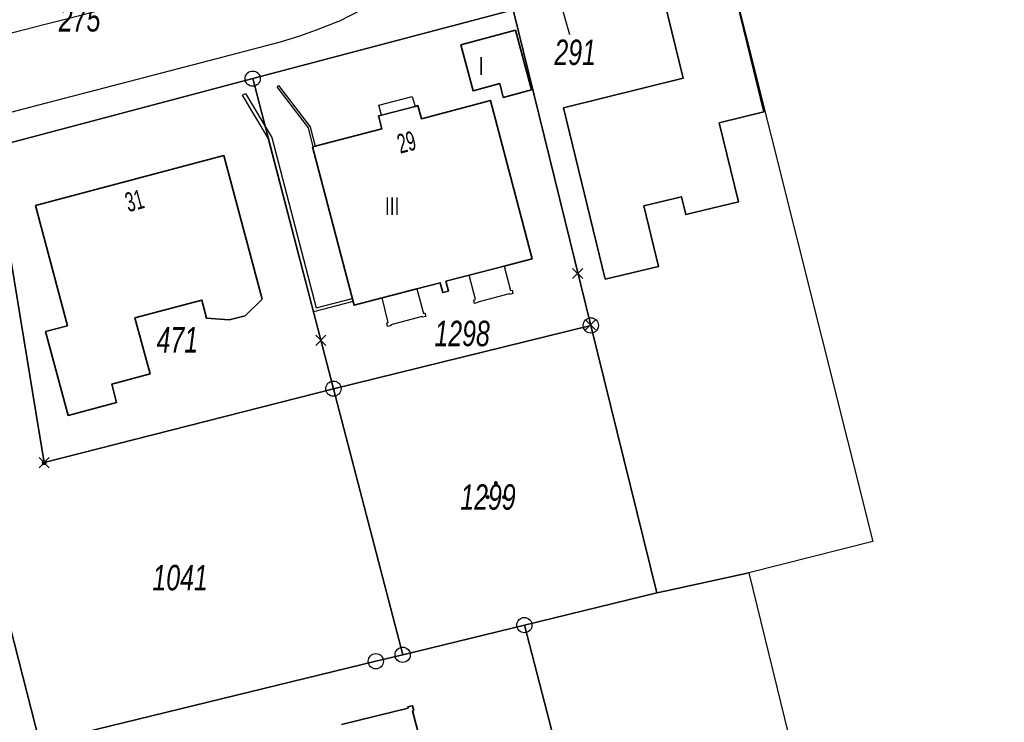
# Model space of a CAD drawing. Header units: metres. Extents: x 339653 to 341672, y 5744753 to 5747397.
# Tile 118 of 256: x 341008 to 341105, y 5745499 to 5745568. Entities that reach past the tile are written whole.
import ezdxf

# ---------------------------------------------------------------- set-up
doc = ezdxf.new("R2010")
doc.units = ezdxf.units.M
doc.header["$LTSCALE"] = 0.03
doc.header["$PDMODE"] = 3
doc.header["$PDSIZE"] = 0.5
for name, color, linetype, lineweight in [('B-Gebäude', 15, 'Continuous', 35), ('Flurstücke_Grenzpunkte', 7, 'Continuous', 25), ('Lagebezeichnungen', 7, 'Continuous', 25), ('Netzpunkte', 7, 'Continuous', 25), ('Siedlung', 7, 'Continuous', 25), ('Siedlungsflächen - Bauwerke u. Einrichtungen', 7, 'Continuous', 25), ('Verkehr', 7, 'Continuous', 25)]:
    doc.layers.add(name, color=color, linetype=linetype, lineweight=lineweight)
doc.layers.add('B-Straße', color=83, linetype='Continuous')
doc.styles.add('Flurstücksnummer - K 10 700', font='ariali.ttf', dxfattribs={"width": 0.7})
doc.styles.add('Hausnummern NRW', font='arial.ttf', dxfattribs={"width": 0.595})
doc.styles.add('Sonstiger Text_ Bezeichnung - N 7 380', font='arial.ttf', dxfattribs={"width": 0.7})

# ---------------------------------------------------------------- blocks, each defined once
blk = doc.blocks.new('Garten')
for points in [[(0, 0.4465, -1), (0, 0.2465, -1)], [(-0.4, -0.2465, -1), (-0.4, -0.4465, -1)], [(0.4, -0.2465, -1), (0.4, -0.4465, -1)]]:
    blk.add_hatch(color=256).paths.add_polyline_path(points, flags=0)
blk = doc.blocks.new('Grenzpunkt mit Abmarkung (Marke)')
at = {"lineweight": -2}
blk.add_circle((0, 0), 0.499, dxfattribs=at)
blk = doc.blocks.new('Grenzpunkt. Abmarkung nach Quellenlage nicht zu spezifizieren')
at = {"lineweight": -2}
blk.add_hatch(color=256, dxfattribs=at).paths.add_polyline_path([(0, 0.165, -1), (0, -0.165, -1)], flags=0)
blk.add_point((0, 0), dxfattribs=at)

msp = doc.modelspace()

# ---------------------------------------------------------------- linework, layer by layer
at = {"layer": 'B-Gebäude'}
for points in [[(341065.562, 5745542.526), (341061.449, 5745559.352), (341073.228, 5745562.28), (341070.253, 5745574.489), (341076.866, 5745576.595), (341081.142, 5745558.972), (341076.757, 5745557.895), (341078.666, 5745550.136), (341073.467, 5745548.876), (341073.044, 5745550.626), (341069.359, 5745549.74), (341070.807, 5745543.784)], [(341051.371, 5745565.551), (341056.75, 5745566.984), (341058.322, 5745561.123), (341055.54, 5745560.381), (341055.194, 5745561.74), (341052.575, 5745561.048)], [(341043.59, 5745558.647), (341046.879, 5745559.508), (341047.169, 5745559.583), (341047.507, 5745558.294), (341054.305, 5745560.09), (341058.375, 5745544.531), (341055.628, 5745543.818), (341052.202, 5745542.919), (341049.906, 5745542.325), (341050.162, 5745541.353), (341049.606, 5745541.209), (341049.36, 5745542.181), (341047.066, 5745541.582), (341043.641, 5745540.691), (341040.896, 5745539.977), (341040.804, 5745540.325), (341036.824, 5745555.525), (341037.077, 5745555.593), (341043.632, 5745557.291), (341043.308, 5745558.568)], [(341012.753, 5745537.955), (341009.615, 5745549.759), (341028.115, 5745554.676), (341031.857, 5745540.567), (341030.187, 5745538.94), (341028.61, 5745538.529), (341026.407, 5745538.693), (341025.924, 5745540.471), (341019.375, 5745538.729), (341020.851, 5745533.226), (341017.085, 5745532.217), (341017.565, 5745530.406), (341012.797, 5745529.145), (341010.596, 5745537.38)]]:
    msp.add_lwpolyline(points, close=True, dxfattribs=at)
msp.add_lwpolyline([(341039.663, 5745498.786), (341046.194, 5745500.398), (341046.167, 5745500.507), (341046.641, 5745500.627), (341046.762, 5745500.15), (341046.641, 5745500.119), (341048.107, 5745494.493)], dxfattribs=at)
at = {"layer": 'B-Straße'}
for points in [[(341042.723, 5745578.815, 0), (341042.723, 5745578.815, 0), (341039.781, 5745576.906, 0), (341036.96, 5745575.389, 0), (341034.768, 5745574.323, 0), (341032.902, 5745573.546, 0), (341031.419, 5745573.07, 0), (341030.04, 5745572.629, 0), (341029.322, 5745572.44, 0), (341028.295, 5745572.169, 0), (341026.141, 5745571.602, 0), (341025.455, 5745571.423, 0), (341017.243, 5745569.279, 0), (341014.793, 5745568.631, 0), (341012.657, 5745568.066, 0), (341010.548, 5745567.533, 0), (341005.304, 5745566.209, 0)], [(341003.544, 5745557.994, 0), (341008.415, 5745559.257, 0), (341025.915, 5745563.802, 0), (341033.659, 5745565.837, 0), (341035.553, 5745566.422, 0), (341037.203, 5745567.014, 0), (341038.385, 5745567.482, 0), (341039.305, 5745567.86, 0), (341039.301, 5745567.864, 0), (341039.367, 5745567.86, 0), (341041.864, 5745569.121, 0)]]:
    msp.add_polyline3d(points, dxfattribs=at)
at = {"layer": 'Flurstücke_Grenzpunkte', "color": 83}
msp.add_line((341062.098, 5745566.533), (341060.822, 5745570.9), dxfattribs=at)
for points in [[(340978.98, 5745563.234), (341027.468, 5745575.669), (341035.582, 5745577.953), (341041.737, 5745579.519), (341056.511, 5745568.976), (341030.933, 5745562.23), (341005.361, 5745555.479)], [(341030.933, 5745562.23), (341056.511, 5745568.976)], [(341005.361, 5745555.479), (341030.933, 5745562.23)]]:
    msp.add_lwpolyline(points, dxfattribs=at)
for points in [[(341064.146, 5745537.993), (341056.511, 5745568.976), (341056.242, 5745570.093), (341057.565, 5745570.455), (341057.882, 5745569.307), (341063.156, 5745570.702), (341062.683, 5745572.234), (341075.512, 5745576.179), (341076.866, 5745576.595), (341091.842, 5745516.776), (341079.657, 5745513.677), (341071.581, 5745511.923), (341070.621, 5745511.714)], [(341064.146, 5745537.993), (341038.861, 5745531.776), (341030.933, 5745562.23), (341056.511, 5745568.976)], [(341038.861, 5745531.776), (341010.456, 5745524.516), (341009.673, 5745529.271), (341005.361, 5745555.479), (341030.933, 5745562.23)], [(341010.037, 5745496.966), (340995.706, 5745552.94), (341005.361, 5745555.479), (341009.673, 5745529.271), (341010.456, 5745524.516), (341038.861, 5745531.776), (341045.666, 5745505.639), (341043.032, 5745504.997)], [(340983.14, 5745490.373), (340968.694, 5745545.817), (340995.706, 5745552.94), (341010.037, 5745496.966)], [(341045.666, 5745505.639), (341038.861, 5745531.776), (341064.146, 5745537.993), (341070.621, 5745511.714), (341057.619, 5745508.549)], [(341076.618, 5745435.092), (341057.619, 5745508.549), (341070.621, 5745511.714), (341071.581, 5745511.923), (341079.657, 5745513.677), (341085.532, 5745489.75), (341086.762, 5745485.771), (341088.415, 5745481.906), (341090.635, 5745478.38), (341093.191, 5745475.095), (341103.516, 5745463.337), (341104.491, 5745461.631), (341104.76, 5745459.709), (341104.249, 5745457.806), (341103.067, 5745456.257), (341102.931, 5745456.138), (341094.613, 5745449.114), (341091.311, 5745445.977), (341084.236, 5745440.714)], [(340998.589, 5745482.211), (340986.121, 5745478.93), (340983.14, 5745490.373), (341010.037, 5745496.966), (341043.032, 5745504.997), (341045.666, 5745505.639), (341057.619, 5745508.549), (341076.618, 5745435.092), (341072.508, 5745432.059), (341063.603, 5745425.619), (341059.466, 5745422.627), (341030.544, 5745401.938), (341028.452, 5745409.221), (341005.887, 5745402.805), (340993.282, 5745451.353), (341018.233, 5745453.462), (341017.559, 5745460.879), (341015.486, 5745483.674)]]:
    msp.add_lwpolyline(points, close=True, dxfattribs=at)
at = {"layer": 'Netzpunkte', "color": 83}
for p in [(341062.859, 5745543.097), (341064.109, 5745538.043), (341037.623, 5745536.523)]:
    msp.add_point(p, dxfattribs=at)
at = {"layer": 'Siedlung', "color": 83}
for points in [[(341057.515, 5745570.637), (341062.683, 5745572.234), (341075.512, 5745576.179), (341076.866, 5745576.595), (341091.842, 5745516.776), (341079.657, 5745513.677), (341071.581, 5745511.923), (341070.621, 5745511.714), (341064.146, 5745537.993), (341056.511, 5745568.976), (341056.242, 5745570.093), (341057.565, 5745570.455)], [(341010.037, 5745496.966), (340995.706, 5745552.94), (341005.361, 5745555.479), (341030.933, 5745562.23), (341056.511, 5745568.976), (341064.146, 5745537.993), (341038.861, 5745531.776), (341045.666, 5745505.639), (341043.032, 5745504.997)], [(340968.694, 5745545.817), (340995.706, 5745552.94), (341010.037, 5745496.966), (340983.14, 5745490.373)], [(341038.861, 5745531.776), (341064.146, 5745537.993), (341070.621, 5745511.714), (341057.619, 5745508.549), (341045.666, 5745505.639)], [(341071.581, 5745511.923), (341079.657, 5745513.677), (341085.532, 5745489.75), (341086.762, 5745485.771), (341088.415, 5745481.906), (341090.635, 5745478.38), (341093.191, 5745475.095), (341103.516, 5745463.337), (341104.491, 5745461.631), (341104.76, 5745459.709), (341104.249, 5745457.806), (341103.067, 5745456.257), (341102.931, 5745456.138), (341094.613, 5745449.114), (341091.311, 5745445.977), (341084.236, 5745440.714), (341076.618, 5745435.092), (341057.619, 5745508.549), (341070.621, 5745511.714)], [(340983.14, 5745490.373), (341010.037, 5745496.966), (341043.032, 5745504.997), (341045.666, 5745505.639), (341057.619, 5745508.549), (341076.618, 5745435.092), (341072.508, 5745432.059), (341063.603, 5745425.619), (341059.466, 5745422.627), (341056.099, 5745419.873), (341053.151, 5745417.082), (341049.63, 5745413.503), (341032.416, 5745395.405), (341030.544, 5745401.938), (341028.452, 5745409.221), (341005.887, 5745402.805), (340993.282, 5745451.353), (341018.233, 5745453.462), (341017.559, 5745460.879), (341015.486, 5745483.674), (340998.589, 5745482.211), (340986.121, 5745478.93)]]:
    msp.add_lwpolyline(points, close=True, dxfattribs=at)
at = {"layer": 'Siedlungsflächen - Bauwerke u. Einrichtungen', "color": 83}
for points in [[(341036.594, 5745557.484), (341037.077, 5745555.593), (341036.884, 5745555.541), (341036.411, 5745557.395), (341033.326, 5745561.44), (341033.485, 5745561.561)], [(341037.161, 5745539.727), (341040.72, 5745540.644), (341040.804, 5745540.325), (341036.915, 5745539.323), (341032.464, 5745556.374), (341029.942, 5745560.603), (341030.217, 5745560.767), (341032.799, 5745556.437)], [(341043.334, 5745559.627), (341046.615, 5745560.487), (341046.879, 5745559.508), (341043.59, 5745558.647)], [(341052.202, 5745542.919), (341055.628, 5745543.818), (341056.251, 5745541.417), (341056.407, 5745541.452), (341056.493, 5745541.114), (341056.149, 5745541.025), (341056.134, 5745541.094), (341053.058, 5745540.287), (341053.065, 5745540.23), (341052.732, 5745540.139), (341052.646, 5745540.477), (341052.821, 5745540.522)], [(341043.641, 5745540.691), (341047.066, 5745541.582), (341047.699, 5745539.174), (341047.836, 5745539.212), (341047.925, 5745538.872), (341047.588, 5745538.787), (341047.573, 5745538.853), (341044.512, 5745538.051), (341044.523, 5745537.978), (341044.179, 5745537.895), (341044.111, 5745538.242), (341044.257, 5745538.277)]]:
    msp.add_lwpolyline(points, close=True, dxfattribs=at)
at = {"layer": 'Verkehr', "color": 83}
msp.add_lwpolyline([(341004.207, 5745570.138), (341022.787, 5745574.97), (341036.029, 5745578.414), (341035.582, 5745577.953), (341041.737, 5745579.519), (341056.511, 5745568.976), (341030.933, 5745562.23), (341005.361, 5745555.479)], dxfattribs=at)

# ---------------------------------------------------------------- block references
at = {"layer": 'Flurstücke_Grenzpunkte', "color": 83, "xscale": 1.5, "yscale": 1.5, "zscale": 1.5}
for name, p in [('Grenzpunkt mit Abmarkung (Marke)', (341030.933, 5745562.23)), ('Grenzpunkt mit Abmarkung (Marke)', (341064.146, 5745537.993)), ('Grenzpunkt mit Abmarkung (Marke)', (341038.861, 5745531.776)), ('Grenzpunkt. Abmarkung nach Quellenlage nicht zu spezifizieren', (341010.456, 5745524.516)), ('Grenzpunkt mit Abmarkung (Marke)', (341057.619, 5745508.549)), ('Grenzpunkt mit Abmarkung (Marke)', (341045.666, 5745505.639)), ('Grenzpunkt mit Abmarkung (Marke)', (341043.032, 5745504.997))]:
    msp.add_blockref(name, p, dxfattribs=at)
at = {"layer": 'Siedlung', "color": 83, "xscale": 2, "yscale": 2, "zscale": 2}
msp.add_blockref('Garten', (341054.821, 5745521.812), dxfattribs=at)

# ---------------------------------------------------------------- texts
at = {"layer": 'B-Gebäude', "char_height": 1.75, "attachment_point": 5, "line_spacing_factor": 0.69, "style": 'Sonstiger Text_ Bezeichnung - N 7 380'}
for s, insert in [('I', (341053.378, 5745563.469)), ('III', (341044.633, 5745549.708))]:
    msp.add_mtext(s, dxfattribs=dict(at, insert=insert))
at = {"layer": 'Flurstücke_Grenzpunkte', "color": 83, "char_height": 2.5, "attachment_point": 8, "line_spacing_factor": 0.69, "style": 'Flurstücksnummer - K 10 700'}
for s, insert in [('275', (341013.934, 5745566.822)), ('291', (341062.61, 5745563.533)), ('1298', (341051.508, 5745535.914)), ('471', (341023.537, 5745535.327)), ('1299', (341054.047, 5745519.846)), ('1041', (341023.805, 5745511.929))]:
    msp.add_mtext(s, dxfattribs=dict(at, insert=insert))
at = {"layer": 'Lagebezeichnungen', "color": 83, "char_height": 1.9, "line_spacing_factor": 0.69, "style": 'Hausnummern NRW'}
for s, insert, attachment_point, rotation in [('29', (341046.045, 5745555.982), 5, 14.6698), ('31', (341019.577, 5745549.305), 8, 15.04799)]:
    msp.add_mtext(s, dxfattribs=dict(at, insert=insert, attachment_point=attachment_point, rotation=rotation))

doc.saveas('drawing.dxf')
